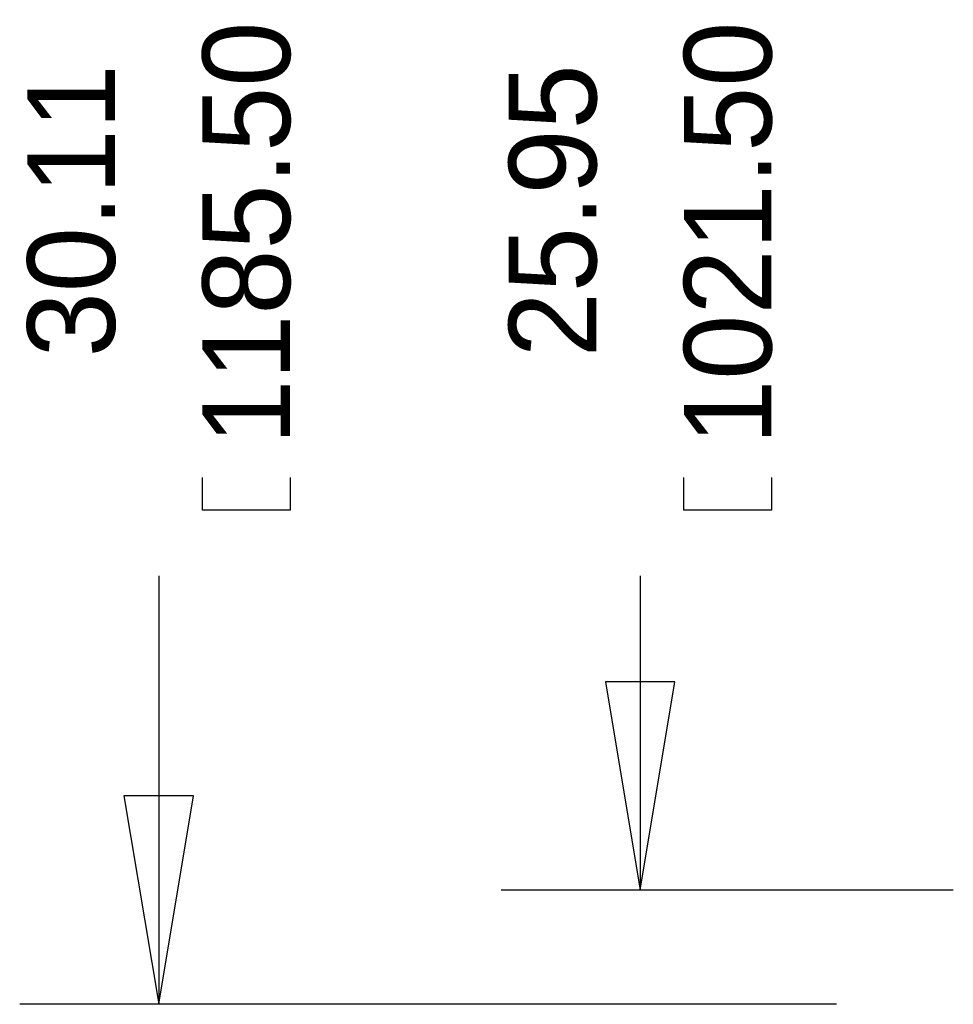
# Model space of a CAD drawing. Extents: x -11.4 to 75.8, y -7.3 to 45.
# Tile 1 of 13: x -11.4 to 5.6, y 0 to 18. Entities that reach past the tile are written whole.
import ezdxf

# ---------------------------------------------------------------- set-up
doc = ezdxf.new("R2010")
doc.units = 0
doc.layers.add('BG_DIMENSION', color=1, linetype='CONTINUOUS')

msp = doc.modelspace()

# ---------------------------------------------------------------- linework, layer by layer
at = {"layer": 'BG_DIMENSION'}
for points in [[(-6.495288, 9.624568), (-6.495288, 9.027668), (-8.095488, 9.027668), (-8.095488, 9.624568)], [(2.302764, 9.624568), (2.302764, 9.027668), (0.702564, 9.027668), (0.702564, 9.624568)], [(-8.895588, 7.827518), (-8.895588, 0)], [(-0.097536, 7.827518), (-0.097536, 2.0828)], [(-0.732536, 5.8928), (-0.097536, 2.0828), (0.537464, 5.8928), (-0.732536, 5.8928)], [(-9.530588, 3.81), (-8.895588, 0), (-8.260588, 3.81), (-9.530588, 3.81)], [(5.625592, 2.0828), (-2.637536, 2.0828)], [(3.491992, 0), (-11.435588, 0)]]:
    msp.add_lwpolyline(points, dxfattribs=at)

# ---------------------------------------------------------------- texts
for s, p in [('1185.50', (-6.495288, 10.221468)), ('1021.50', (2.302764, 10.221468)), ('30.11', (-9.695688, 11.821668)), ('25.95', (-0.897636, 11.821668))]:
    msp.add_text(s, height=1.6002, rotation=90, dxfattribs=at).set_placement(p)

doc.saveas('drawing.dxf')
